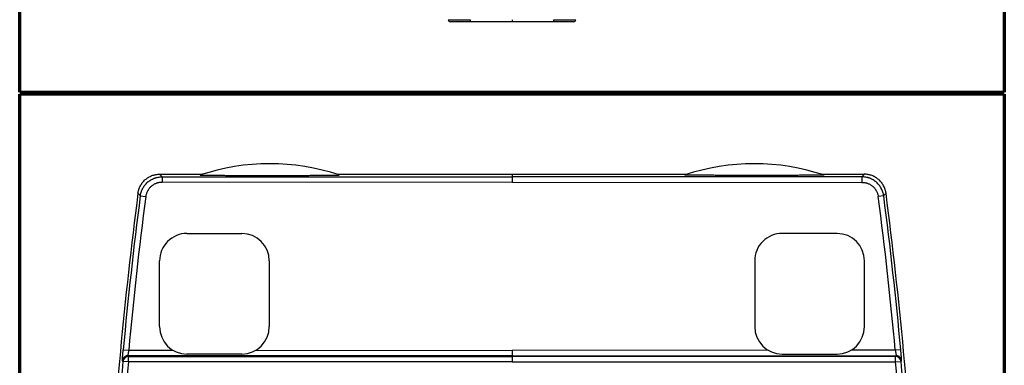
# Model space of a CAD drawing. Header units: millimetres. Extents: x 32 to 399, y 27 to 270.
# Tile 5 of 10: x 117 to 207, y 177 to 209. Entities that reach past the tile are written whole.
import ezdxf

# ---------------------------------------------------------------- set-up
doc = ezdxf.new("R2010")
doc.units = ezdxf.units.MM
doc.layers.add('1', color=7, linetype='Continuous', true_color=0xffffff)

msp = doc.modelspace()

# ---------------------------------------------------------------- linework, layer by layer
at = {"layer": '1', "color": 8, "linetype": 'Continuous', "lineweight": 70}
for p, q in [((117.007, 201.914), (117.007, 269.752)), ((206.743, 269.752), (206.743, 201.914)), ((117.007, 201.914), (206.743, 201.914)), ((117.007, 95.273), (117.007, 201.727)), ((206.743, 201.727), (117.007, 201.727)), ((206.743, 201.727), (206.743, 95.273))]:
    msp.add_line(p, q, dxfattribs=at)
at = {"layer": '1', "color": 18, "linetype": 'Continuous', "lineweight": 25}
for p, q in [((158.049, 208.333), (156.257, 208.333)), ((161.875, 208.333), (158.049, 208.333)), ((165.701, 208.333), (161.875, 208.333)), ((167.493, 208.333), (165.701, 208.333)), ((129.77, 194.418), (133.674, 194.418)), ((129.98, 194.178), (161.875, 194.183)), ((129.98, 194.178), (129.981, 193.678)), ((145.902, 194.421), (161.875, 194.423)), ((161.875, 194.423), (177.848, 194.421)), ((161.875, 194.423), (161.875, 194.224)), ((161.875, 194.224), (161.875, 194.183)), ((193.77, 194.178), (161.875, 194.183)), ((161.875, 194.183), (161.875, 193.683)), ((190.076, 194.418), (193.98, 194.418)), ((193.77, 194.178), (193.769, 193.678)), ((161.875, 193.683), (129.981, 193.678)), ((161.875, 193.683), (193.769, 193.678)), ((127.998, 192.436), (128.494, 192.371)), ((195.752, 192.436), (195.256, 192.371)), ((132.254, 189.014), (137.254, 189.015)), ((191.496, 189.014), (186.496, 189.015)), ((129.755, 180.513), (129.754, 186.513)), ((139.754, 186.515), (139.755, 180.515)), ((183.996, 186.515), (183.995, 180.515)), ((193.995, 180.513), (193.996, 186.513)), ((126.441, 178.404), (126.939, 178.358)), ((161.875, 177.852), (126.866, 177.858)), ((126.918, 177.801), (161.875, 177.795)), ((126.918, 177.301), (126.918, 177.801)), ((126.939, 178.358), (130.99, 178.358)), ((137.255, 178.015), (132.255, 178.014)), ((138.516, 178.356), (161.875, 178.352)), ((185.234, 178.356), (161.875, 178.352)), ((161.875, 177.852), (196.884, 177.858)), ((161.875, 177.852), (161.875, 177.795)), ((196.832, 177.801), (161.875, 177.795)), ((186.495, 178.015), (191.495, 178.014)), ((196.811, 178.358), (192.76, 178.358)), ((197.309, 178.404), (196.811, 178.358)), ((196.832, 177.301), (196.832, 177.801)), ((126.918, 177.301), (126.42, 177.346)), ((161.875, 177.295), (126.918, 177.301)), ((161.875, 177.295), (196.832, 177.301)), ((196.832, 177.301), (197.33, 177.346))]:
    msp.add_line(p, q, dxfattribs=at)
for centre, radius, start, end in [((139.792, 175.377), 20, 71.56634, 108.45376), ((183.958, 175.377), 20, 71.54624, 108.43366), ((500.452, 144.019), 375.828, 172.56118, 176.98691), ((500.452, 144.019), 375.588, 172.59349, 174.74729), ((500.452, 144.019), 375.088, 172.59349, 174.74729), ((-176.702, 144.019), 375.088, 5.25271, 7.40651), ((-176.702, 144.019), 375.588, 5.25271, 7.40651), ((-176.702, 144.019), 375.828, 3.01309, 7.43882), ((132.254, 186.514), 2.5, 90.01005, 180.01005), ((137.254, 186.515), 2.5, 0.01005, 90.01005), ((186.496, 186.515), 2.5, 89.98995, 179.98995), ((191.496, 186.514), 2.5, 359.98995, 89.98995), ((132.255, 180.514), 2.5, 180.01005, 270.01005), ((137.255, 180.515), 2.5, 270.01005, 0.01005), ((186.495, 180.515), 2.5, 179.98995, 269.98995), ((191.495, 180.514), 2.5, 269.98995, 359.98995), ((500.452, 144.019), 375.514, 174.90841, 177.02428), ((500.452, 144.019), 375.014, 174.90841, 177.00659), ((-176.702, 144.019), 375.014, 2.99341, 5.09159), ((-176.702, 144.019), 375.514, 2.97572, 5.09159)]:
    msp.add_arc(centre, radius, start, end, dxfattribs=at)
for centre, major_axis, ratio, start_param, end_param in [((156.257, 208.533), (0, -0.2), 1, 4.799655, 6.283185), ((158.063, 208.533), (2.006, 0.017), 0.008628, 3.142097, 4.705297), ((158.049, 208.533), (0, 0.2), 0.000175, 1.658063, 3.141593), ((165.701, 208.533), (0, 0.2), 0.000175, 3.141593, 4.625123), ((165.687, 208.533), (-2.006, 0.017), 0.008628, 1.577888, 3.141089), ((167.493, 208.533), (0, -0.2), 1, 0, 1.48353), ((126.866, 177.358), (-0.369, -0.337), 0.99972, 4.442999, 5.453233), ((126.918, 177.301), (-0.369, -0.337), 0.99972, 3.971475, 5.453303), ((126.866, 177.358), (-0.369, -0.337), 0.99972, 3.971545, 4.442999), ((196.832, 177.301), (0.369, -0.337), 0.99972, 0.829882, 2.31171), ((196.884, 177.358), (0.369, -0.337), 0.99972, 1.755845, 2.311641), ((196.884, 177.358), (0.369, -0.337), 0.99972, 0.829952, 1.755845)]:
    msp.add_ellipse(centre, major_axis=major_axis, ratio=ratio, start_param=start_param, end_param=end_param, dxfattribs=at)
for points, knots in [([(161.875, 208.516), (161.875, 208.504), (161.875, 208.492), (161.875, 208.468), (161.875, 208.457), (161.875, 208.435), (161.875, 208.422), (161.875, 208.409), (161.875, 208.405), (161.875, 208.403), (161.875, 208.403), (161.875, 208.401), (161.875, 208.401), (161.875, 208.395), (161.875, 208.391), (161.875, 208.378), (161.875, 208.37), (161.875, 208.357), (161.875, 208.352), (161.875, 208.343), (161.875, 208.339), (161.875, 208.335), (161.875, 208.333), (161.875, 208.333)], [0, 0, 0, 0, 0.125213, 0.125213, 0.250427, 0.250427, 0.37564, 0.406944, 0.422595, 0.422595, 0.430421, 0.430421, 0.438247, 0.438247, 0.500854, 0.500854, 0.626067, 0.626067, 0.75128, 0.75128, 0.876494, 0.876494, 1, 1, 1, 1]), ([(127.787, 192.677), (127.795, 192.737), (127.806, 192.796), (127.825, 192.885), (127.833, 192.914), (127.848, 192.972), (127.857, 193.001), (127.903, 193.145), (127.95, 193.255), (128.035, 193.413), (128.065, 193.465), (128.115, 193.54), (128.132, 193.565), (128.167, 193.614), (128.185, 193.638), (128.279, 193.756), (128.362, 193.843), (128.496, 193.961), (128.543, 193.998), (128.616, 194.051), (128.641, 194.069), (128.691, 194.102), (128.717, 194.118), (128.846, 194.195), (128.953, 194.247), (129.121, 194.311), (129.178, 194.329), (129.266, 194.353), (129.295, 194.361), (129.354, 194.374), (129.383, 194.38), (129.531, 194.407), (129.65, 194.418), (129.77, 194.418)], [0, 0, 0, 0, 0.0625, 0.0625, 0.09375, 0.09375, 0.125, 0.125, 0.25, 0.25, 0.3125, 0.3125, 0.34375, 0.34375, 0.375, 0.375, 0.5, 0.5, 0.5625, 0.5625, 0.59375, 0.59375, 0.625, 0.625, 0.75, 0.75, 0.8125, 0.8125, 0.84375, 0.84375, 0.875, 0.875, 1, 1, 1, 1]), ([(127.998, 192.436), (128.006, 192.496), (128.016, 192.556), (128.043, 192.674), (128.058, 192.732), (128.113, 192.903), (128.16, 193.013), (128.23, 193.145), (128.245, 193.172), (128.276, 193.224), (128.292, 193.249), (128.342, 193.325), (128.377, 193.374), (128.488, 193.514), (128.571, 193.601), (128.684, 193.7), (128.707, 193.72), (128.754, 193.758), (128.778, 193.776), (128.851, 193.829), (128.901, 193.862), (129.055, 193.954), (129.162, 194.007), (129.304, 194.06), (129.332, 194.07), (129.39, 194.089), (129.419, 194.097), (129.505, 194.121), (129.564, 194.135), (129.74, 194.167), (129.859, 194.178), (129.98, 194.178)], [0, 0, 0, 0, 0.0625, 0.0625, 0.125, 0.125, 0.25, 0.25, 0.28125, 0.28125, 0.3125, 0.3125, 0.375, 0.375, 0.5, 0.5, 0.53125, 0.53125, 0.5625, 0.5625, 0.625, 0.625, 0.75, 0.75, 0.78125, 0.78125, 0.8125, 0.8125, 0.875, 0.875, 1, 1, 1, 1]), ([(133.461, 194.348), (133.457, 194.347), (133.462, 194.346), (133.483, 194.344), (133.492, 194.343), (133.515, 194.342), (133.528, 194.341), (133.573, 194.34), (133.61, 194.338), (133.673, 194.337), (133.695, 194.336), (133.742, 194.335), (133.766, 194.335), (133.842, 194.333), (133.896, 194.332), (133.981, 194.331), (134.01, 194.331), (134.07, 194.33), (134.1, 194.329), (134.192, 194.328), (134.254, 194.327), (134.382, 194.326), (134.448, 194.325), (134.646, 194.324), (134.783, 194.322), (134.958, 194.321), (134.993, 194.321), (135.064, 194.32), (135.17, 194.32), (135.276, 194.319), (135.49, 194.318), (135.634, 194.317), (135.923, 194.316), (136.068, 194.315), (136.36, 194.314), (136.507, 194.314), (136.801, 194.313), (136.948, 194.313), (137.392, 194.311), (137.69, 194.311), (138.065, 194.31), (138.139, 194.31), (138.289, 194.31), (138.514, 194.31), (138.739, 194.31), (139.189, 194.31), (139.789, 194.309), (140.389, 194.31), (140.839, 194.31), (140.989, 194.31), (141.289, 194.311), (141.439, 194.311), (141.888, 194.312), (142.186, 194.312), (142.631, 194.314), (142.779, 194.314), (143.073, 194.315), (143.22, 194.315), (143.512, 194.317), (143.658, 194.317), (143.948, 194.319), (144.092, 194.319), (144.271, 194.321), (144.307, 194.321), (144.378, 194.321), (144.484, 194.322), (144.589, 194.323), (144.797, 194.324), (144.933, 194.325), (145.131, 194.327), (145.196, 194.328), (145.324, 194.329), (145.387, 194.33), (145.51, 194.332), (145.569, 194.333), (145.682, 194.334), (145.736, 194.335), (145.799, 194.337), (145.812, 194.337), (145.836, 194.337), (145.872, 194.338), (145.905, 194.339), (145.967, 194.341), (146.004, 194.342), (146.041, 194.343), (146.048, 194.344), (146.061, 194.344), (146.067, 194.344), (146.084, 194.345), (146.102, 194.347), (146.112, 194.348), (146.117, 194.349), (146.118, 194.35), (146.116, 194.351)], [0, 0, 0, 0, 0.015625, 0.015625, 0.023437, 0.023437, 0.03125, 0.03125, 0.046875, 0.046875, 0.054687, 0.054687, 0.0625, 0.0625, 0.078125, 0.078125, 0.085937, 0.085937, 0.09375, 0.09375, 0.109375, 0.109375, 0.125, 0.125, 0.15625, 0.15625, 0.164062, 0.164062, 0.171875, 0.1875, 0.1875, 0.21875, 0.21875, 0.25, 0.25, 0.28125, 0.28125, 0.3125, 0.3125, 0.375, 0.375, 0.390625, 0.390625, 0.40625, 0.4375, 0.4375, 0.5, 0.5625, 0.5625, 0.59375, 0.59375, 0.625, 0.625, 0.6875, 0.6875, 0.71875, 0.71875, 0.75, 0.75, 0.78125, 0.78125, 0.8125, 0.8125, 0.820312, 0.820312, 0.828125, 0.84375, 0.84375, 0.875, 0.875, 0.890625, 0.890625, 0.90625, 0.90625, 0.921875, 0.921875, 0.9375, 0.9375, 0.941406, 0.941406, 0.945312, 0.953125, 0.953125, 0.96875, 0.96875, 0.972656, 0.972656, 0.976562, 0.976562, 0.984375, 0.992187, 0.992187, 1, 1, 1, 1]), ([(190.289, 194.348), (190.293, 194.347), (190.288, 194.346), (190.267, 194.344), (190.258, 194.343), (190.235, 194.342), (190.222, 194.341), (190.177, 194.34), (190.14, 194.338), (190.077, 194.337), (190.054, 194.336), (190.008, 194.335), (189.983, 194.335), (189.907, 194.333), (189.853, 194.332), (189.768, 194.331), (189.739, 194.331), (189.68, 194.33), (189.649, 194.329), (189.557, 194.328), (189.495, 194.327), (189.367, 194.326), (189.301, 194.325), (189.102, 194.324), (188.965, 194.322), (188.791, 194.321), (188.755, 194.321), (188.685, 194.32), (188.579, 194.32), (188.472, 194.319), (188.258, 194.318), (188.114, 194.317), (187.825, 194.316), (187.679, 194.315), (187.387, 194.314), (187.241, 194.314), (186.946, 194.313), (186.799, 194.313), (186.354, 194.311), (186.056, 194.311), (185.681, 194.31), (185.606, 194.31), (185.456, 194.31), (185.231, 194.31), (185.006, 194.31), (184.557, 194.31), (184.258, 194.31), (183.66, 194.31), (183.361, 194.31), (182.764, 194.31), (182.466, 194.311), (181.871, 194.312), (181.574, 194.312), (181.128, 194.314), (180.98, 194.314), (180.758, 194.315), (180.684, 194.315), (180.536, 194.315), (180.462, 194.316), (180.24, 194.317), (180.094, 194.317), (179.803, 194.319), (179.659, 194.319), (179.374, 194.321), (179.233, 194.322), (179.024, 194.324), (178.955, 194.324), (178.852, 194.325), (178.818, 194.325), (178.75, 194.326), (178.717, 194.326), (178.617, 194.327), (178.551, 194.328), (178.423, 194.329), (178.36, 194.33), (178.238, 194.332), (178.179, 194.333), (178.066, 194.334), (178.013, 194.335), (177.938, 194.337), (177.913, 194.337), (177.879, 194.338), (177.867, 194.338), (177.845, 194.339), (177.834, 194.339), (177.782, 194.341), (177.745, 194.342), (177.708, 194.343), (177.701, 194.344), (177.688, 194.344), (177.682, 194.345), (177.665, 194.345), (177.656, 194.346), (177.636, 194.348), (177.63, 194.349), (177.634, 194.351)], [0, 0, 0, 0, 0.015625, 0.015625, 0.023438, 0.023438, 0.03125, 0.03125, 0.046875, 0.046875, 0.054688, 0.054688, 0.0625, 0.0625, 0.078125, 0.078125, 0.085938, 0.085938, 0.09375, 0.09375, 0.109375, 0.109375, 0.125, 0.125, 0.15625, 0.15625, 0.164062, 0.164062, 0.171875, 0.1875, 0.1875, 0.21875, 0.21875, 0.25, 0.25, 0.28125, 0.28125, 0.3125, 0.3125, 0.375, 0.375, 0.390625, 0.390625, 0.40625, 0.4375, 0.4375, 0.5, 0.5, 0.5625, 0.5625, 0.625, 0.625, 0.6875, 0.6875, 0.71875, 0.71875, 0.734375, 0.734375, 0.75, 0.75, 0.78125, 0.78125, 0.8125, 0.8125, 0.84375, 0.84375, 0.859375, 0.859375, 0.867188, 0.867188, 0.875, 0.875, 0.890625, 0.890625, 0.90625, 0.90625, 0.921875, 0.921875, 0.9375, 0.9375, 0.945313, 0.945313, 0.949219, 0.949219, 0.953125, 0.953125, 0.96875, 0.96875, 0.972656, 0.972656, 0.976563, 0.976563, 0.984375, 0.984375, 1, 1, 1, 1]), ([(195.752, 192.436), (195.744, 192.496), (195.734, 192.556), (195.707, 192.674), (195.692, 192.732), (195.637, 192.903), (195.59, 193.013), (195.52, 193.145), (195.505, 193.172), (195.474, 193.224), (195.458, 193.249), (195.408, 193.325), (195.373, 193.374), (195.262, 193.514), (195.179, 193.601), (195.066, 193.7), (195.043, 193.72), (194.996, 193.758), (194.972, 193.776), (194.899, 193.829), (194.849, 193.862), (194.695, 193.954), (194.588, 194.007), (194.446, 194.06), (194.418, 194.07), (194.36, 194.089), (194.331, 194.097), (194.245, 194.121), (194.186, 194.135), (194.01, 194.167), (193.891, 194.178), (193.77, 194.178)], [0, 0, 0, 0, 0.0625, 0.0625, 0.125, 0.125, 0.25, 0.25, 0.28125, 0.28125, 0.3125, 0.3125, 0.375, 0.375, 0.5, 0.5, 0.53125, 0.53125, 0.5625, 0.5625, 0.625, 0.625, 0.75, 0.75, 0.78125, 0.78125, 0.8125, 0.8125, 0.875, 0.875, 1, 1, 1, 1]), ([(195.963, 192.677), (195.955, 192.737), (195.944, 192.796), (195.925, 192.885), (195.917, 192.914), (195.902, 192.972), (195.893, 193.001), (195.847, 193.145), (195.8, 193.255), (195.715, 193.413), (195.685, 193.465), (195.635, 193.54), (195.618, 193.565), (195.583, 193.614), (195.565, 193.638), (195.471, 193.756), (195.388, 193.843), (195.254, 193.961), (195.207, 193.998), (195.134, 194.051), (195.109, 194.069), (195.059, 194.102), (195.033, 194.118), (194.904, 194.195), (194.797, 194.247), (194.629, 194.311), (194.572, 194.329), (194.484, 194.353), (194.455, 194.361), (194.396, 194.374), (194.367, 194.38), (194.219, 194.407), (194.1, 194.418), (193.98, 194.418)], [0, 0, 0, 0, 0.0625, 0.0625, 0.09375, 0.09375, 0.125, 0.125, 0.25, 0.25, 0.3125, 0.3125, 0.34375, 0.34375, 0.375, 0.375, 0.5, 0.5, 0.5625, 0.5625, 0.59375, 0.59375, 0.625, 0.625, 0.75, 0.75, 0.8125, 0.8125, 0.84375, 0.84375, 0.875, 0.875, 1, 1, 1, 1]), ([(129.981, 193.678), (129.89, 193.678), (129.8, 193.67), (129.668, 193.646), (129.624, 193.636), (129.559, 193.617), (129.537, 193.611), (129.494, 193.597), (129.473, 193.589), (129.367, 193.549), (129.286, 193.51), (129.171, 193.441), (129.133, 193.416), (129.061, 193.363), (129.025, 193.335), (128.923, 193.245), (128.861, 193.18), (128.778, 193.075), (128.751, 193.038), (128.714, 192.982), (128.702, 192.962), (128.679, 192.923), (128.668, 192.904), (128.615, 192.804), (128.58, 192.722), (128.539, 192.593), (128.527, 192.55), (128.507, 192.461), (128.499, 192.416), (128.494, 192.371)], [0, 0, 0, 0, 0.125, 0.125, 0.1875, 0.1875, 0.21875, 0.21875, 0.25, 0.25, 0.375, 0.375, 0.4375, 0.4375, 0.5, 0.5, 0.625, 0.625, 0.6875, 0.6875, 0.71875, 0.71875, 0.75, 0.75, 0.875, 0.875, 0.9375, 0.9375, 1, 1, 1, 1]), ([(193.769, 193.678), (193.86, 193.678), (193.95, 193.67), (194.082, 193.646), (194.126, 193.636), (194.191, 193.617), (194.213, 193.611), (194.256, 193.597), (194.277, 193.589), (194.383, 193.549), (194.464, 193.51), (194.579, 193.441), (194.617, 193.416), (194.689, 193.363), (194.725, 193.335), (194.827, 193.245), (194.889, 193.18), (194.972, 193.075), (194.999, 193.038), (195.036, 192.982), (195.048, 192.962), (195.071, 192.923), (195.082, 192.904), (195.135, 192.804), (195.17, 192.722), (195.211, 192.593), (195.223, 192.55), (195.243, 192.461), (195.251, 192.416), (195.256, 192.371)], [0, 0, 0, 0, 0.125, 0.125, 0.1875, 0.1875, 0.21875, 0.21875, 0.25, 0.25, 0.375, 0.375, 0.4375, 0.4375, 0.5, 0.5, 0.625, 0.625, 0.6875, 0.6875, 0.71875, 0.71875, 0.75, 0.75, 0.875, 0.875, 0.9375, 0.9375, 1, 1, 1, 1]), ([(126.368, 177.403), (126.367, 177.404), (126.366, 177.411), (126.366, 177.432), (126.367, 177.441), (126.367, 177.461), (126.368, 177.483), (126.37, 177.512), (126.372, 177.543), (126.373, 177.56), (126.376, 177.616), (126.379, 177.657), (126.384, 177.726), (126.386, 177.751), (126.39, 177.802), (126.392, 177.828), (126.398, 177.909), (126.403, 177.966), (126.411, 178.056), (126.413, 178.087), (126.418, 178.149), (126.421, 178.18), (126.43, 178.275), (126.435, 178.339), (126.441, 178.404)], [0, 0, 0, 0, 0.125, 0.125, 0.1875, 0.1875, 0.25, 0.3125, 0.3125, 0.375, 0.375, 0.5, 0.5, 0.5625, 0.5625, 0.625, 0.625, 0.75, 0.75, 0.8125, 0.8125, 0.875, 0.875, 1, 1, 1, 1]), ([(126.939, 178.358), (126.933, 178.326), (126.927, 178.294), (126.919, 178.247), (126.916, 178.232), (126.911, 178.201), (126.909, 178.185), (126.901, 178.14), (126.896, 178.112), (126.89, 178.072), (126.888, 178.058), (126.884, 178.033), (126.882, 178.021), (126.877, 177.986), (126.874, 177.965), (126.871, 177.938), (126.87, 177.929), (126.868, 177.913), (126.867, 177.906), (126.865, 177.887), (126.865, 177.877), (126.864, 177.863), (126.865, 177.859), (126.866, 177.858)], [0, 0, 0, 0, 0.125, 0.125, 0.1875, 0.1875, 0.25, 0.25, 0.375, 0.375, 0.4375, 0.4375, 0.5, 0.5, 0.625, 0.625, 0.6875, 0.6875, 0.75, 0.75, 0.875, 0.875, 1, 1, 1, 1]), ([(161.875, 178.352), (161.875, 178.32), (161.875, 178.287), (161.875, 178.224), (161.875, 178.193), (161.875, 178.133), (161.875, 178.104), (161.875, 178.05), (161.875, 178.025), (161.875, 177.979), (161.875, 177.958), (161.875, 177.921), (161.875, 177.905), (161.875, 177.88), (161.875, 177.87), (161.875, 177.856), (161.875, 177.853), (161.875, 177.852)], [0, 0, 0, 0, 0.125, 0.125, 0.25, 0.25, 0.375, 0.375, 0.5, 0.5, 0.625, 0.625, 0.75, 0.75, 0.875, 0.875, 1, 1, 1, 1]), ([(161.875, 177.795), (161.875, 177.794), (161.875, 177.791), (161.875, 177.777), (161.875, 177.767), (161.875, 177.742), (161.875, 177.726), (161.875, 177.689), (161.875, 177.669), (161.875, 177.622), (161.875, 177.597), (161.875, 177.543), (161.875, 177.514), (161.875, 177.454), (161.875, 177.423), (161.875, 177.36), (161.875, 177.327), (161.875, 177.295)], [0, 0, 0, 0, 0.125, 0.125, 0.25, 0.25, 0.375, 0.375, 0.5, 0.5, 0.625, 0.625, 0.75, 0.75, 0.875, 0.875, 1, 1, 1, 1]), ([(196.811, 178.358), (196.817, 178.326), (196.823, 178.294), (196.831, 178.247), (196.834, 178.232), (196.839, 178.201), (196.841, 178.185), (196.849, 178.14), (196.854, 178.112), (196.86, 178.072), (196.862, 178.058), (196.866, 178.033), (196.868, 178.021), (196.873, 177.986), (196.876, 177.965), (196.879, 177.938), (196.88, 177.929), (196.882, 177.913), (196.883, 177.906), (196.885, 177.887), (196.885, 177.877), (196.886, 177.863), (196.885, 177.859), (196.884, 177.858)], [0, 0, 0, 0, 0.125, 0.125, 0.1875, 0.1875, 0.25, 0.25, 0.375, 0.375, 0.4375, 0.4375, 0.5, 0.5, 0.625, 0.625, 0.6875, 0.6875, 0.75, 0.75, 0.875, 0.875, 1, 1, 1, 1]), ([(197.382, 177.403), (197.383, 177.404), (197.384, 177.411), (197.384, 177.432), (197.383, 177.441), (197.383, 177.461), (197.382, 177.483), (197.38, 177.512), (197.378, 177.543), (197.377, 177.56), (197.374, 177.616), (197.371, 177.657), (197.366, 177.726), (197.364, 177.751), (197.36, 177.802), (197.358, 177.828), (197.352, 177.909), (197.347, 177.966), (197.339, 178.056), (197.337, 178.087), (197.332, 178.149), (197.329, 178.18), (197.32, 178.275), (197.315, 178.339), (197.309, 178.404)], [0, 0, 0, 0, 0.125, 0.125, 0.1875, 0.1875, 0.25, 0.3125, 0.3125, 0.375, 0.375, 0.5, 0.5, 0.5625, 0.5625, 0.625, 0.625, 0.75, 0.75, 0.8125, 0.8125, 0.875, 0.875, 1, 1, 1, 1]), ([(126.42, 177.346), (126.415, 177.351), (126.41, 177.357), (126.392, 177.376), (126.38, 177.39), (126.368, 177.403)], [0, 0, 0, 0, 0.30503, 0.30503, 1, 1, 1, 1]), ([(197.33, 177.346), (197.335, 177.351), (197.34, 177.357), (197.358, 177.376), (197.37, 177.39), (197.382, 177.403)], [0, 0, 0, 0, 0.30503, 0.30503, 1, 1, 1, 1])]:
    msp.add_open_spline(points, degree=3, knots=knots, dxfattribs=at)
for points in [[(129.77, 194.418), (129.84, 194.338), (129.91, 194.258), (129.98, 194.178)], [(193.98, 194.418), (193.91, 194.338), (193.84, 194.258), (193.77, 194.178)], [(127.998, 192.436), (127.928, 192.516), (127.857, 192.597), (127.787, 192.677)], [(195.752, 192.436), (195.822, 192.516), (195.893, 192.597), (195.963, 192.677)], [(126.866, 177.858), (126.883, 177.839), (126.901, 177.82), (126.918, 177.801)], [(196.884, 177.858), (196.867, 177.839), (196.849, 177.82), (196.832, 177.801)]]:
    msp.add_open_spline(points, degree=3, dxfattribs=at)

doc.saveas('drawing.dxf')
